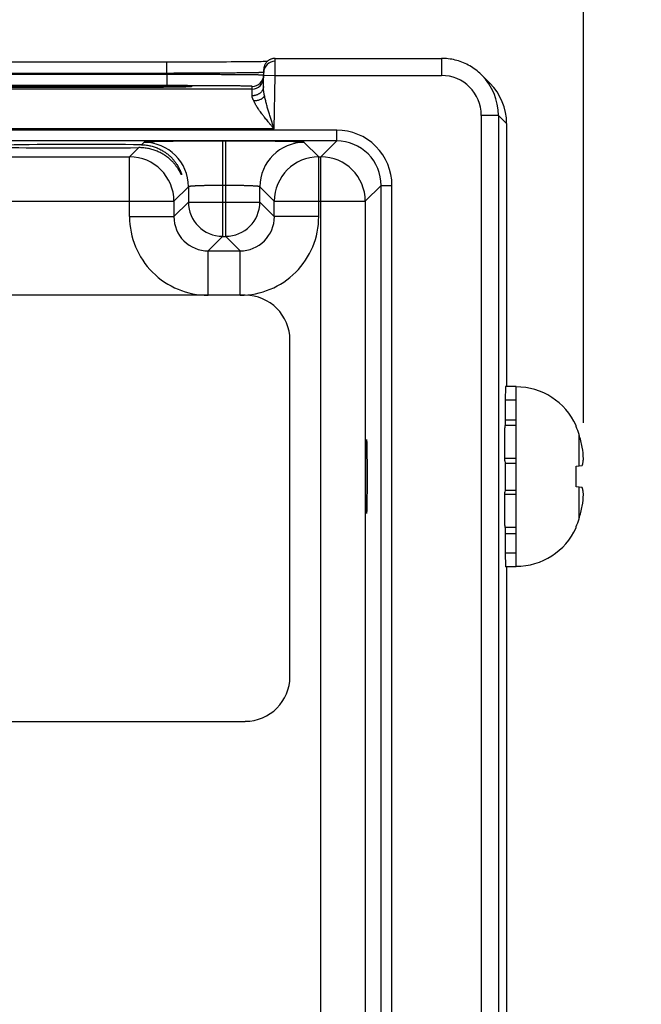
# Model space of a CAD drawing. Header units: inches. Extents: x 0 to 34, y 0 to 22.
# Tile 210 of 224: x 20.8 to 21.9, y 17 to 18.7. Entities that reach past the tile are written whole.
import ezdxf

# ---------------------------------------------------------------- set-up
doc = ezdxf.new("R2010")
doc.units = ezdxf.units.IN
doc.header["$LTSCALE"] = 1.87
doc.header["$MEASUREMENT"] = 0
doc.layers.get('0').update_dxf_attribs({"linetype": 'CONTINUOUS'})
doc.layers.add('DIMENSIONS', color=7, linetype='CONTINUOUS')
doc.styles.get("Standard").update_dxf_attribs({"font": 'txt', "width": 0.8})
doc.dimstyles.new('DIMSTYLE_1', dxfattribs={"dimtxt": 0.125, "dimasz": 0.18, "dimexe": 0.125, "dimexo": 0.0625, "dimgap": 0.03125, "dimtad": 0, "dimtih": 1, "dimtoh": 1, "dimdec": 3, "dimzin": 4, "dimdsep": 46, "dimtxsty": 'STANDARD', "dimblk": '_FILLED', "dimblk1": '_FILLED', "dimblk2": '_FILLED', "dimcen": 0.09, "dimadec": 0, "dimazin": 0, "dimtp": 0.01, "dimtm": 0.01, "dimtfac": 1, "dimtdec": 3, "dimtofl": 0, "dimtmove": 0, "dimatfit": 3, "dimldrblk": '_FILLED', "dimfxl": 1, "dimtolj": 1, "dimtzin": 4, "dimarcsym": 0})

# ---------------------------------------------------------------- blocks, each defined once
blk = doc.blocks.new('*D31')
at = {"layer": 'DIMENSIONS', "color": 2, "linetype": 'CONTINUOUS'}
blk.add_line((21.7817, 18.0417), (21.7817, 19.3691), dxfattribs=at)
at = {"layer": 'DIMENSIONS', "color": 2, "linetype": 'CONTINUOUS', "insert": (21.7192, 19.4316), "char_height": 0.125, "width": 1.525, "attachment_point": 1, "rotation": 90, "line_spacing_factor": 0.9}
blk.add_mtext('16.129{\\Ftxt.shx;\\W1.000000;\\H0.125000; }[409.67]', dxfattribs=at)
blk = doc.blocks.new('_FILLED')
at = {"color": 0, "linetype": 'BYBLOCK'}
blk.add_solid([(0, 0), (-1, 0.1736), (-1, -0.1736)], dxfattribs=at)

msp = doc.modelspace()

# ---------------------------------------------------------------- linework, layer by layer
at = {"color": 7, "linetype": 'CONTINUOUS'}
for p, q in [((21.0501, 18.675), (20.7394, 18.675)), ((21.06, 18.675), (21.0501, 18.675)), ((21.0501, 18.6553), (21.0501, 18.675)), ((21.0701, 18.675), (21.06, 18.675)), ((21.0851, 18.675), (21.0701, 18.675)), ((21.0999, 18.675), (21.0851, 18.675)), ((21.1144, 18.6751), (21.0999, 18.675)), ((21.1285, 18.6751), (21.1144, 18.6751)), ((21.1375, 18.6752), (21.1285, 18.6751)), ((21.1464, 18.6752), (21.1375, 18.6752)), ((21.155, 18.6752), (21.1464, 18.6752)), ((21.1632, 18.6753), (21.155, 18.6752)), ((21.1712, 18.6754), (21.1632, 18.6753)), ((21.1788, 18.6754), (21.1712, 18.6754)), ((21.1859, 18.6755), (21.1788, 18.6754)), ((21.1923, 18.6755), (21.1859, 18.6755)), ((21.2001, 18.6756), (21.1923, 18.6755)), ((21.2064, 18.6757), (21.2001, 18.6756)), ((21.2115, 18.6758), (21.2064, 18.6757)), ((21.2158, 18.6758), (21.2115, 18.6758)), ((21.2194, 18.6759), (21.2158, 18.6758)), ((21.2234, 18.676), (21.2194, 18.6759)), ((21.2263, 18.676), (21.2234, 18.676)), ((21.24, 18.6516), (21.2402, 18.6816)), ((21.2402, 18.6816), (21.5322, 18.6816)), ((21.5322, 18.6816), (21.5322, 18.6516)), ((21.0501, 18.6553), (20.7493, 18.6553)), ((21.05, 18.6534), (20.7493, 18.6534)), ((21.0501, 18.6553), (21.05, 18.6534)), ((21.05, 18.6534), (21.05, 18.6337)), ((21.2197, 18.6322), (21.2202, 18.662)), ((21.22, 18.652), (21.24, 18.6516)), ((21.2383, 18.5578), (21.24, 18.6516)), ((21.24, 18.6516), (21.5322, 18.6516)), ((21.6027, 18.6525), (21.6174, 18.6379)), ((21.05, 18.6337), (20.7494, 18.6337)), ((21.1999, 18.6278), (20.5994, 18.6278)), ((20.793, 18.6305), (20.7846, 18.6305)), ((20.8153, 18.6304), (20.8062, 18.6304)), ((20.8247, 18.6303), (20.8153, 18.6304)), ((20.8391, 18.6303), (20.8247, 18.6303)), ((20.854, 18.6303), (20.8391, 18.6303)), ((20.8691, 18.6302), (20.854, 18.6303)), ((20.8844, 18.6302), (20.8691, 18.6302)), ((20.8997, 18.6302), (20.8844, 18.6302)), ((20.9149, 18.6302), (20.8997, 18.6302)), ((20.9301, 18.6302), (20.9149, 18.6302)), ((20.9452, 18.6303), (20.9301, 18.6302)), ((20.96, 18.6303), (20.9452, 18.6303)), ((20.9744, 18.6303), (20.96, 18.6303)), ((20.9837, 18.6304), (20.9744, 18.6303)), ((20.9928, 18.6304), (20.9837, 18.6304)), ((21.0017, 18.6305), (20.9928, 18.6304)), ((21.0102, 18.6305), (21.0017, 18.6305)), ((21.0185, 18.6306), (21.0102, 18.6305)), ((21.0264, 18.6306), (21.0185, 18.6306)), ((21.0339, 18.6307), (21.0264, 18.6306)), ((21.0412, 18.6307), (21.0339, 18.6307)), ((21.0478, 18.6308), (21.0412, 18.6307)), ((21.0535, 18.6309), (21.0478, 18.6308)), ((21.0605, 18.631), (21.0535, 18.6309)), ((21.0661, 18.631), (21.0605, 18.631)), ((21.0706, 18.6311), (21.0661, 18.631)), ((21.0743, 18.6312), (21.0706, 18.6311)), ((21.0782, 18.6312), (21.0743, 18.6312)), ((21.0813, 18.6313), (21.0782, 18.6312)), ((21.0837, 18.6314), (21.0813, 18.6313)), ((21.0858, 18.6314), (21.0837, 18.6314)), ((21.0875, 18.6315), (21.0858, 18.6314)), ((21.0885, 18.6315), (21.0875, 18.6315)), ((21.0894, 18.6316), (21.0885, 18.6315)), ((21.0899, 18.6316), (21.0894, 18.6316)), ((21.0904, 18.6316), (21.0899, 18.6316)), ((21.0906, 18.6316), (21.0904, 18.6316)), ((21.0908, 18.6316), (21.0906, 18.6316)), ((21.091, 18.6317), (21.0908, 18.6316)), ((21.0911, 18.6317), (21.091, 18.6317)), ((21.0912, 18.6317), (21.0911, 18.6317)), ((21.0911, 18.6317), (21.0911, 18.6317)), ((21.0912, 18.6317), (21.0912, 18.6317)), ((21.1997, 18.616), (21.1999, 18.6278)), ((21.1999, 18.6278), (21.2, 18.6324)), ((21.6322, 18.5816), (21.6022, 18.5816)), ((21.6022, 18.5816), (21.6022, 15.3132)), ((21.6322, 18.5816), (21.6467, 18.5672)), ((21.6322, 18.5816), (21.6322, 15.3132)), ((21.6467, 18.5672), (21.6467, 18.1057)), ((21.3484, 18.5556), (8.3781, 18.5556)), ((21.2383, 18.5578), (20.561, 18.5578)), ((21.3484, 18.5366), (21.3484, 18.5556)), ((21.3484, 18.5366), (8.3781, 18.5366)), ((21.0099, 18.5341), (21.0057, 18.5299)), ((21.1535, 18.5365), (21.1479, 18.5365)), ((21.1479, 18.5365), (21.1479, 18.3691)), ((21.1535, 18.3691), (21.1535, 18.5365)), ((21.3168, 18.5088), (21.2914, 18.5341)), ((21.3484, 18.5366), (21.3206, 18.5088)), ((21.0007, 18.5249), (20.9845, 18.5088)), ((20.3868, 18.5088), (20.9845, 18.5088)), ((20.9845, 18.4038), (20.9845, 18.5088)), ((21.3168, 18.5088), (21.3206, 18.5088)), ((21.3168, 18.4038), (21.3168, 18.5088)), ((21.3205, 15.3861), (21.3205, 18.5088)), ((21.0879, 18.4561), (21.0625, 18.4308)), ((21.0879, 18.4561), (21.0879, 18.4291)), ((21.1535, 18.4585), (21.1479, 18.4585)), ((21.2388, 18.4308), (21.2135, 18.4561)), ((21.2135, 18.4291), (21.2135, 18.4561)), ((21.4264, 18.4586), (21.3985, 18.4308)), ((21.4264, 18.4586), (21.4454, 18.4586)), ((21.4264, 15.4362), (21.4264, 18.4586)), ((21.4454, 15.4362), (21.4454, 18.4586)), ((20.3088, 18.4308), (21.0625, 18.4308)), ((21.0625, 18.4308), (21.0625, 18.4038)), ((21.0879, 18.4291), (21.0625, 18.4038)), ((21.0879, 18.4291), (21.2135, 18.4291)), ((21.2135, 18.4291), (21.2388, 18.4038)), ((21.2388, 18.4308), (21.3985, 18.4308)), ((21.2388, 18.4038), (21.2388, 18.4308)), ((21.3985, 18.4308), (21.3985, 15.464)), ((20.9845, 18.4038), (21.0625, 18.4038)), ((21.3168, 18.4038), (21.2388, 18.4038)), ((21.1479, 18.3691), (21.1225, 18.3438)), ((21.1479, 18.3691), (21.1535, 18.3691)), ((21.1535, 18.3691), (21.1788, 18.3438)), ((21.1225, 18.3438), (21.1788, 18.3438)), ((21.1225, 18.2658), (21.1225, 18.3438)), ((21.1788, 18.2658), (21.1788, 18.3438)), ((21.1876, 18.2658), (8.521, 18.2658)), ((21.2663, 17.5965), (21.2663, 18.187)), ((21.6635, 18.1057), (21.6447, 18.1057)), ((21.6635, 17.7891), (21.6635, 18.1057)), ((21.6635, 18.0817), (21.6442, 18.0817)), ((21.6442, 18.0817), (21.6444, 18.0473)), ((21.6444, 18.0473), (21.6635, 18.0473)), ((21.6635, 18.0369), (21.6438, 18.0369)), ((21.6438, 17.9748), (21.6438, 18.033)), ((21.7688, 18.0353), (21.7688, 18.0372)), ((21.7739, 17.9662), (21.7739, 18.0214)), ((21.6635, 17.9791), (21.6438, 17.9791)), ((21.6438, 17.9748), (21.644, 17.971)), ((21.644, 17.971), (21.6635, 17.971)), ((21.7688, 17.9657), (21.7795, 17.9668)), ((21.7688, 17.9292), (21.7688, 17.9657)), ((21.7795, 17.928), (21.7688, 17.9292)), ((21.7739, 17.8735), (21.7739, 17.9286)), ((21.644, 17.9238), (21.6438, 17.92)), ((21.6438, 17.8618), (21.6438, 17.92)), ((21.6635, 17.9157), (21.6438, 17.9157)), ((21.644, 17.9238), (21.6635, 17.9238)), ((21.6635, 17.8579), (21.6438, 17.8579)), ((21.7688, 17.8576), (21.7688, 17.8595)), ((21.6444, 17.8475), (21.6442, 17.8131)), ((21.6444, 17.8475), (21.6635, 17.8475)), ((21.6635, 17.8131), (21.6442, 17.8131)), ((21.6635, 17.7891), (21.6447, 17.7891)), ((21.6467, 17.7891), (21.6467, 15.3276)), ((8.521, 17.5177), (21.1876, 17.5177))]:
    msp.add_line(p, q, dxfattribs=at)
for points in [[(21.2402, 18.6816), (21.2398, 18.6816), (21.2388, 18.6816), (21.2379, 18.6815), (21.237, 18.6814), (21.2361, 18.6812), (21.2352, 18.681), (21.2343, 18.6808), (21.2334, 18.6805), (21.2325, 18.6801), (21.2317, 18.6798), (21.2308, 18.6793), (21.23, 18.6789), (21.2292, 18.6784), (21.2285, 18.6779), (21.2277, 18.6773), (21.227, 18.6767), (21.2263, 18.6761), (21.2257, 18.6754), (21.2251, 18.6747), (21.2245, 18.674), (21.2239, 18.6733), (21.2234, 18.6725), (21.2229, 18.6717), (21.2224, 18.6709), (21.222, 18.6701), (21.2217, 18.6692), (21.2213, 18.6684), (21.221, 18.6675), (21.2208, 18.6666), (21.2206, 18.6657), (21.2204, 18.6648), (21.2203, 18.6639), (21.2202, 18.6629), (21.2202, 18.662)], [(21.6027, 18.6525), (21.6018, 18.6534), (21.5996, 18.6556), (21.5972, 18.6576), (21.5949, 18.6596), (21.5924, 18.6615), (21.5899, 18.6633), (21.5874, 18.665), (21.5848, 18.6667), (21.5821, 18.6683), (21.5794, 18.6698), (21.5767, 18.6712), (21.5739, 18.6725), (21.5711, 18.6738), (21.5682, 18.6749), (21.5653, 18.676), (21.5624, 18.677), (21.5594, 18.6779), (21.5565, 18.6787), (21.5534, 18.6794), (21.5504, 18.68), (21.5474, 18.6805), (21.5443, 18.6809), (21.5413, 18.6812), (21.5382, 18.6815), (21.5351, 18.6816), (21.5322, 18.6816)], [(20.8062, 18.6304), (20.7973, 18.6305), (20.793, 18.6305)]]:
    msp.add_lwpolyline(points, dxfattribs=at)
for centre, radius, start, end in [((21.2401, 18.6566), 0.02, 89.9987, 178.6536), ((21.2, 18.6524), 0.02, 270.0006, 358.7551), ((21.2, 18.6524), 0.02, 358.7564, 359), ((21.5322, 18.5816), 0.07, 0.0011, 89.9989), ((21.5322, 18.5816), 0.1, 359.9989, 45.0001), ((21.1999, 18.6478), 0.02, 269.9987, 358.9988), ((21.5467, 18.5672), 0.1, 0.0047, 45.0007), ((21.3484, 18.4586), 0.097, 359.9966, 90.0034), ((21.0099, 18.4561), 0.078, 0.0209, 89.9791), ((21.2915, 18.4561), 0.078, 90.0209, 179.9791), ((21.3484, 18.4586), 0.078, 359.9906, 90.0094), ((20.9845, 18.4308), 0.078, 0.0209, 89.9791), ((21.3168, 18.4308), 0.078, 90.0209, 179.9791), ((21.3205, 18.4308), 0.078, 0.0209, 89.9791), ((21.1479, 18.4292), 0.06, 180.0209, 269.9791), ((21.1534, 18.4292), 0.06, 270.0209, 359.9791), ((21.1225, 18.4038), 0.138, 179.9966, 270.0034), ((21.1225, 18.4037), 0.06, 179.9636, 270.0364), ((21.1788, 18.4038), 0.138, 269.9966, 0.0034), ((21.1789, 18.4037), 0.06, 269.9636, 0.0364), ((21.1876, 18.187), 0.0787, 0, 90), ((21.6635, 17.9892), 0.1157, 24.4946, 90), ((21.6592, 17.9869), 0.1197, 16.7008, 23.8214), ((21.5278, 17.9475), 0.257, 11.5946, 16.7105), ((21.5917, 17.969), 0.1902, 2.9646, 9.116), ((21.5917, 17.9259), 0.1902, 350.884, 357.0354), ((21.5278, 17.9474), 0.257, 343.2895, 348.4054), ((21.6592, 17.9079), 0.1197, 336.1786, 343.2992), ((21.6635, 17.9056), 0.1157, 270, 335.5054), ((21.1876, 17.5965), 0.0787, 270, 360)]:
    msp.add_arc(centre, radius, start, end, dxfattribs=at)
for centre, major_axis, ratio, start_param, end_param in [((20.8997, 18.5274), (0.1771, 0), 0.017455, 0.92934, 5.318939), ((21.645, 17.9474), (0, 0.1614), 0.008727, 0.197634, 0.587764), ((21.645, 17.9474), (0, 0.1201), 0.008727, 0.587764, 0.729657), ((21.645, 17.9474), (0, 0.1614), 0.008727, 0.983032, 1.012058), ((21.645, 17.9474), (0, 0.1201), 0.008727, 1.373162, 1.76843), ((21.645, 17.9474), (0, 0.1614), 0.008727, -4.153651, -4.124625), ((21.645, 17.9474), (0, 0.1201), 0.008727, -3.871249, -3.729357), ((21.645, 17.9474), (0, 0.1614), 0.008727, -3.729357, -3.339227)]:
    msp.add_ellipse(centre, major_axis=major_axis, ratio=ratio, start_param=start_param, end_param=end_param, dxfattribs=at)
msp.add_ellipse((21.4006, 17.9474), major_axis=(0, 0.065), ratio=0.017455, dxfattribs=at)
for points, knots in [([(21.2199, 18.6521), (21.2199, 18.6521), (21.2199, 18.6521), (21.2198, 18.6521), (21.2196, 18.6521), (21.2195, 18.6522), (21.2193, 18.6522), (21.2191, 18.6522), (21.2187, 18.6522), (21.2181, 18.6522), (21.2175, 18.6523), (21.2167, 18.6523), (21.2159, 18.6523), (21.2149, 18.6523), (21.2135, 18.6524), (21.2114, 18.6524), (21.2087, 18.6525), (21.2056, 18.6525), (21.2021, 18.6525), (21.1983, 18.6526), (21.1941, 18.6526), (21.1896, 18.6527), (21.1848, 18.6527), (21.1777, 18.6528), (21.1682, 18.6529), (21.156, 18.653), (21.1427, 18.653), (21.1286, 18.6531), (21.1138, 18.6532), (21.0984, 18.6533), (21.0825, 18.6533), (21.0664, 18.6534), (21.0555, 18.6534), (21.05, 18.6534)], [0, 0, 0, 0, 0.00041, 0.000963, 0.001661, 0.002503, 0.003489, 0.004621, 0.007316, 0.010588, 0.014434, 0.018853, 0.023843, 0.029399, 0.03552, 0.049439, 0.065567, 0.083869, 0.104301, 0.126816, 0.151361, 0.17788, 0.206311, 0.236589, 0.302396, 0.374691, 0.452801, 0.536, 0.623514, 0.714529, 0.808198, 0.903651, 1, 1, 1, 1]), ([(21.2201, 18.657), (21.2201, 18.657), (21.2201, 18.657), (21.2201, 18.657), (21.2201, 18.657), (21.2201, 18.657), (21.22, 18.6569), (21.22, 18.6569), (21.22, 18.6569), (21.2199, 18.6569), (21.2199, 18.6569), (21.2198, 18.6569), (21.2196, 18.6569), (21.2194, 18.6569), (21.2193, 18.6568), (21.219, 18.6568), (21.2187, 18.6568), (21.2182, 18.6568), (21.2175, 18.6567), (21.2168, 18.6567), (21.2159, 18.6567), (21.215, 18.6566), (21.2139, 18.6566), (21.2127, 18.6566), (21.2115, 18.6565), (21.2101, 18.6565), (21.2087, 18.6565), (21.2065, 18.6564), (21.2036, 18.6564), (21.1999, 18.6563), (21.1958, 18.6563), (21.1913, 18.6562), (21.1865, 18.6561), (21.1814, 18.6561), (21.1759, 18.656), (21.1702, 18.6559), (21.1641, 18.6559), (21.1556, 18.6558), (21.1442, 18.6557), (21.1299, 18.6556), (21.1149, 18.6555), (21.0993, 18.6555), (21.0831, 18.6554), (21.0667, 18.6554), (21.0556, 18.6553), (21.0501, 18.6553)], [0, 0, 0, 0, 0.000051, 0.000085, 0.000126, 0.000232, 0.000373, 0.000549, 0.000762, 0.001012, 0.001299, 0.001985, 0.002819, 0.003803, 0.004937, 0.006219, 0.007651, 0.010962, 0.014867, 0.019366, 0.024454, 0.03013, 0.036389, 0.043229, 0.050645, 0.058632, 0.067186, 0.076302, 0.096196, 0.118267, 0.142461, 0.168721, 0.196983, 0.227179, 0.259236, 0.293077, 0.328621, 0.365781, 0.444591, 0.528746, 0.617438, 0.70981, 0.804975, 0.902017, 1, 1, 1, 1]), ([(21.22, 18.6521), (21.22, 18.6521), (21.22, 18.6521), (21.22, 18.6521), (21.22, 18.6521), (21.22, 18.6521), (21.2199, 18.6521), (21.2199, 18.6521)], [0, 0, 0, 0, 0.107695, 0.191488, 0.299931, 0.595594, 1, 1, 1, 1]), ([(20.7082, 18.6316), (20.7081, 18.6316), (20.7078, 18.6317), (20.7075, 18.6317), (20.7072, 18.6317), (20.7069, 18.6317), (20.7067, 18.6318), (20.7065, 18.6318), (20.7063, 18.6318), (20.7062, 18.6318), (20.7061, 18.6318), (20.7061, 18.6318), (20.706, 18.6319), (20.706, 18.6319), (20.706, 18.6319), (20.706, 18.6319), (20.706, 18.6319), (20.706, 18.6319), (20.706, 18.6319), (20.706, 18.6319), (20.706, 18.6319), (20.706, 18.6319), (20.706, 18.6319), (20.7061, 18.6319), (20.7061, 18.632), (20.7062, 18.632), (20.7062, 18.632), (20.7063, 18.632), (20.7064, 18.632), (20.7065, 18.632), (20.7066, 18.632), (20.7068, 18.632), (20.707, 18.6321), (20.7073, 18.6321), (20.7077, 18.6321), (20.708, 18.6321), (20.7084, 18.6322), (20.7088, 18.6322), (20.7093, 18.6322), (20.71, 18.6322), (20.7109, 18.6323), (20.7122, 18.6323), (20.7135, 18.6324), (20.715, 18.6324), (20.7173, 18.6325), (20.7205, 18.6325), (20.7246, 18.6326), (20.7293, 18.6327), (20.7345, 18.6328), (20.7402, 18.6329), (20.7463, 18.6329), (20.7529, 18.633), (20.7599, 18.6331), (20.7673, 18.6331), (20.7751, 18.6332), (20.7832, 18.6332), (20.7917, 18.6333), (20.8036, 18.6334), (20.8191, 18.6334), (20.8384, 18.6335), (20.8585, 18.6336), (20.879, 18.6336), (20.8927, 18.6336), (20.8997, 18.6336)], [0, 0, 0, 0, 0.00192, 0.003663, 0.005229, 0.006618, 0.007829, 0.008863, 0.009721, 0.010401, 0.010676, 0.010907, 0.011096, 0.011242, 0.011349, 0.011389, 0.011423, 0.011452, 0.011482, 0.011515, 0.011556, 0.011662, 0.011809, 0.011997, 0.012228, 0.012502, 0.012821, 0.013183, 0.01359, 0.01404, 0.014535, 0.015658, 0.016957, 0.018434, 0.020089, 0.02192, 0.023928, 0.026112, 0.028473, 0.03101, 0.036608, 0.042902, 0.049888, 0.057562, 0.065919, 0.084654, 0.106037, 0.13001, 0.156501, 0.185432, 0.216724, 0.250283, 0.286011, 0.323809, 0.363563, 0.40516, 0.44848, 0.493397, 0.587497, 0.686371, 0.788875, 0.893823, 1, 1, 1, 1]), ([(20.8997, 18.6336), (20.9066, 18.6336), (20.9204, 18.6336), (20.9409, 18.6336), (20.9609, 18.6335), (20.9802, 18.6334), (20.9957, 18.6334), (21.0077, 18.6333), (21.0161, 18.6332), (21.0243, 18.6332), (21.0321, 18.6331), (21.0395, 18.6331), (21.0465, 18.633), (21.053, 18.6329), (21.0592, 18.6329), (21.0648, 18.6328), (21.07, 18.6327), (21.0747, 18.6326), (21.0789, 18.6325), (21.0821, 18.6325), (21.0843, 18.6324), (21.0858, 18.6324), (21.0872, 18.6323), (21.0884, 18.6323), (21.0894, 18.6322), (21.0901, 18.6322), (21.0905, 18.6322), (21.091, 18.6322), (21.0913, 18.6321), (21.0917, 18.6321), (21.092, 18.6321), (21.0923, 18.6321), (21.0926, 18.632), (21.0928, 18.632), (21.0929, 18.632), (21.093, 18.632), (21.0931, 18.632), (21.0931, 18.632), (21.0932, 18.632), (21.0932, 18.632), (21.0933, 18.6319), (21.0933, 18.6319), (21.0934, 18.6319), (21.0934, 18.6319), (21.0934, 18.6319), (21.0934, 18.6319), (21.0934, 18.6319), (21.0934, 18.6319), (21.0934, 18.6319), (21.0934, 18.6319), (21.0934, 18.6319), (21.0933, 18.6319), (21.0933, 18.6318), (21.0933, 18.6318), (21.0932, 18.6318), (21.0931, 18.6318), (21.093, 18.6318), (21.0929, 18.6318), (21.0927, 18.6318), (21.0925, 18.6317), (21.0922, 18.6317), (21.0919, 18.6317), (21.0915, 18.6317), (21.0913, 18.6316), (21.0912, 18.6316)], [0, 0, 0, 0, 0.10617, 0.211111, 0.313609, 0.412477, 0.506573, 0.551488, 0.594807, 0.636403, 0.676157, 0.713955, 0.749684, 0.783244, 0.814537, 0.843471, 0.869964, 0.89394, 0.915327, 0.934066, 0.942425, 0.950102, 0.957091, 0.963388, 0.968988, 0.971526, 0.973889, 0.976075, 0.978085, 0.979918, 0.981574, 0.983052, 0.984354, 0.985478, 0.985973, 0.986425, 0.986832, 0.987195, 0.987515, 0.98779, 0.988022, 0.988211, 0.988358, 0.988466, 0.988506, 0.98854, 0.98857, 0.988599, 0.988632, 0.988672, 0.988778, 0.988924, 0.989111, 0.989341, 0.989615, 0.989933, 0.990294, 0.99115, 0.992182, 0.993391, 0.994778, 0.996342, 0.998082, 1, 1, 1, 1]), ([(21.2, 18.6324), (21.2, 18.6324), (21.2, 18.6324), (21.2, 18.6324), (21.2, 18.6324), (21.2, 18.6325), (21.2, 18.6325), (21.2, 18.6325), (21.1999, 18.6325), (21.1999, 18.6325), (21.1999, 18.6325), (21.1998, 18.6325), (21.1997, 18.6325), (21.1996, 18.6325), (21.1994, 18.6325), (21.1992, 18.6326), (21.1989, 18.6326), (21.1984, 18.6326), (21.1978, 18.6327), (21.1971, 18.6327), (21.1963, 18.6327), (21.1955, 18.6328), (21.1946, 18.6328), (21.1935, 18.6328), (21.1924, 18.6328), (21.1912, 18.6329), (21.1899, 18.6329), (21.1881, 18.6329), (21.1855, 18.633), (21.1822, 18.6331), (21.1786, 18.6331), (21.1747, 18.6332), (21.1704, 18.6332), (21.1659, 18.6333), (21.1611, 18.6333), (21.156, 18.6334), (21.1507, 18.6334), (21.1431, 18.6335), (21.1331, 18.6335), (21.1205, 18.6336), (21.1072, 18.6336), (21.0934, 18.6337), (21.0792, 18.6337), (21.0647, 18.6337), (21.0549, 18.6337), (21.05, 18.6337)], [0, 0, 0, 0, 0.000027, 0.000056, 0.000091, 0.000132, 0.000238, 0.000377, 0.000551, 0.000762, 0.001009, 0.001293, 0.001972, 0.002799, 0.003776, 0.004903, 0.007603, 0.010899, 0.014791, 0.019275, 0.02435, 0.030012, 0.036258, 0.043085, 0.050488, 0.058464, 0.067006, 0.076111, 0.095985, 0.118039, 0.142218, 0.168465, 0.196717, 0.226906, 0.258959, 0.292799, 0.328345, 0.36551, 0.444337, 0.52852, 0.617247, 0.709663, 0.804875, 0.901966, 1, 1, 1, 1]), ([(20.8997, 18.6302), (20.8883, 18.6302), (20.8658, 18.6302), (20.8381, 18.6303), (20.8168, 18.6304), (20.8016, 18.6304), (20.7873, 18.6305), (20.7738, 18.6306), (20.7613, 18.6307), (20.7499, 18.6308), (20.7397, 18.6309), (20.7319, 18.631), (20.7264, 18.6311), (20.7227, 18.6312), (20.7194, 18.6313), (20.7165, 18.6313), (20.7139, 18.6314), (20.7119, 18.6315), (20.7106, 18.6315), (20.7097, 18.6316), (20.7089, 18.6316), (20.7084, 18.6316), (20.7082, 18.6316)], [0, 0, 0, 0, 0.178532, 0.351459, 0.434111, 0.51335, 0.58855, 0.659123, 0.724512, 0.784202, 0.837727, 0.884662, 0.905543, 0.924643, 0.941923, 0.957353, 0.9709, 0.982536, 0.987632, 0.992242, 0.996366, 1, 1, 1, 1]), ([(21.0912, 18.6316), (21.0909, 18.6316), (21.0905, 18.6316), (21.0897, 18.6316), (21.0888, 18.6315), (21.0874, 18.6315), (21.0855, 18.6314), (21.0829, 18.6313), (21.0799, 18.6313), (21.0766, 18.6312), (21.073, 18.6311), (21.0674, 18.631), (21.0597, 18.6309), (21.0495, 18.6308), (21.0381, 18.6307), (21.0256, 18.6306), (21.0121, 18.6305), (20.9977, 18.6304), (20.9826, 18.6304), (20.9612, 18.6303), (20.9335, 18.6302), (20.9111, 18.6302), (20.8997, 18.6302)], [0, 0, 0, 0, 0.003631, 0.007751, 0.012359, 0.017452, 0.029083, 0.042625, 0.05805, 0.075327, 0.094422, 0.115301, 0.162232, 0.215754, 0.275442, 0.340832, 0.411406, 0.486611, 0.565854, 0.648512, 0.821452, 1, 1, 1, 1]), ([(21.2197, 18.6322), (21.2196, 18.6317), (21.2196, 18.6306), (21.2192, 18.629), (21.2187, 18.6275), (21.2181, 18.6259), (21.2172, 18.6245), (21.2162, 18.6231), (21.215, 18.6218), (21.2137, 18.6207), (21.2123, 18.6196), (21.2107, 18.6186), (21.209, 18.6178), (21.2072, 18.6172), (21.2054, 18.6166), (21.2035, 18.6162), (21.2016, 18.616), (21.2003, 18.616), (21.1997, 18.616)], [0, 0, 0, 0, 0.05666, 0.113558, 0.170923, 0.228958, 0.287836, 0.34769, 0.408614, 0.470654, 0.533815, 0.59806, 0.663313, 0.729467, 0.796382, 0.863898, 0.931835, 1, 1, 1, 1]), ([(21.2216, 18.6157), (21.2215, 18.6164), (21.2212, 18.6179), (21.2208, 18.62), (21.2205, 18.6221), (21.2202, 18.6242), (21.2199, 18.6263), (21.2198, 18.6283), (21.2197, 18.6303), (21.2196, 18.6316), (21.2197, 18.6322)], [0, 0, 0, 0, 0.13224, 0.262897, 0.391732, 0.518491, 0.642922, 0.764775, 0.883846, 1, 1, 1, 1]), ([(21.2029, 18.6069), (21.2027, 18.6073), (21.2022, 18.6081), (21.2016, 18.6093), (21.2011, 18.6104), (21.2006, 18.6116), (21.2002, 18.6126), (21.2, 18.6133), (21.1998, 18.614), (21.1997, 18.6149), (21.1996, 18.6156), (21.1997, 18.616)], [0, 0, 0, 0, 0.141844, 0.27951, 0.412615, 0.540778, 0.663665, 0.723067, 0.78109, 0.893037, 1, 1, 1, 1]), ([(21.2216, 18.6157), (21.2214, 18.6154), (21.221, 18.6147), (21.2203, 18.6138), (21.2195, 18.6129), (21.2183, 18.6118), (21.217, 18.6107), (21.2155, 18.6099), (21.2138, 18.609), (21.2116, 18.6082), (21.2088, 18.6074), (21.2059, 18.607), (21.2039, 18.6069), (21.2029, 18.6069)], [0, 0, 0, 0, 0.052352, 0.106034, 0.161167, 0.21783, 0.335781, 0.39712, 0.459933, 0.589534, 0.723643, 0.860962, 1, 1, 1, 1]), ([(21.2383, 18.5578), (21.2379, 18.5583), (21.237, 18.5593), (21.2357, 18.5609), (21.2344, 18.5625), (21.2331, 18.5641), (21.2318, 18.5656), (21.2305, 18.5672), (21.2292, 18.5688), (21.2275, 18.5709), (21.2254, 18.5735), (21.2229, 18.5766), (21.2208, 18.5792), (21.2192, 18.5813), (21.2176, 18.5833), (21.2157, 18.5859), (21.2138, 18.5885), (21.2123, 18.5905), (21.2109, 18.5926), (21.2092, 18.5951), (21.2077, 18.5976), (21.2065, 18.5996), (21.2056, 18.6011), (21.2049, 18.6026), (21.2042, 18.604), (21.2035, 18.6055), (21.2031, 18.6064), (21.2029, 18.6069)], [0, 0, 0, 0, 0.033647, 0.067284, 0.1009, 0.134486, 0.168032, 0.201526, 0.234957, 0.268315, 0.334762, 0.400766, 0.466215, 0.498692, 0.53098, 0.594917, 0.657852, 0.688882, 0.719583, 0.779866, 0.838405, 0.866919, 0.894869, 0.922204, 0.948874, 0.974824, 1, 1, 1, 1]), ([(21.2383, 18.5578), (21.2382, 18.5584), (21.2378, 18.5596), (21.2372, 18.5615), (21.2366, 18.5633), (21.236, 18.5651), (21.2354, 18.567), (21.2346, 18.5694), (21.2337, 18.5725), (21.2325, 18.5761), (21.2314, 18.5798), (21.2303, 18.5834), (21.2292, 18.5871), (21.2281, 18.5907), (21.227, 18.5943), (21.226, 18.5979), (21.225, 18.6015), (21.2241, 18.6051), (21.2232, 18.6087), (21.2224, 18.6122), (21.2218, 18.6145), (21.2216, 18.6157)], [0, 0, 0, 0, 0.031948, 0.063894, 0.095833, 0.127762, 0.159679, 0.19158, 0.25532, 0.318954, 0.382453, 0.445784, 0.508911, 0.571795, 0.634389, 0.696642, 0.75849, 0.819857, 0.88065, 0.940749, 1, 1, 1, 1]), ([(21.0057, 18.5299), (21.0071, 18.5299), (21.0099, 18.5298), (21.0141, 18.5293), (21.0182, 18.5287), (21.0221, 18.5279), (21.0259, 18.5269), (21.0295, 18.5257), (21.033, 18.5244), (21.0364, 18.5229), (21.0396, 18.5213), (21.0437, 18.519), (21.0484, 18.5159), (21.0536, 18.5119), (21.0582, 18.5076), (21.0616, 18.5038), (21.0641, 18.5007), (21.0658, 18.4984), (21.0673, 18.4962), (21.0688, 18.4939), (21.0701, 18.4917), (21.0713, 18.4895), (21.0723, 18.4874), (21.0733, 18.4853), (21.0739, 18.4837), (21.0744, 18.4825), (21.0747, 18.4817), (21.075, 18.4809), (21.0753, 18.4802), (21.0755, 18.4796), (21.0756, 18.479), (21.0758, 18.4785), (21.0758, 18.4782), (21.0759, 18.4781), (21.0759, 18.4779), (21.0759, 18.4777), (21.0759, 18.4776), (21.076, 18.4776), (21.076, 18.4775)], [0, 0, 0, 0, 0.045848, 0.090638, 0.134397, 0.177155, 0.218947, 0.259811, 0.299782, 0.338898, 0.377193, 0.414702, 0.487453, 0.557361, 0.624534, 0.688972, 0.720131, 0.750534, 0.780127, 0.808833, 0.83655, 0.863141, 0.888426, 0.912168, 0.934064, 0.944202, 0.953728, 0.96258, 0.970691, 0.977993, 0.984413, 0.989882, 0.992239, 0.994335, 0.996163, 0.997719, 0.998997, 1, 1, 1, 1]), ([(21.1479, 18.5365), (21.1457, 18.5365), (21.1412, 18.5365), (21.1323, 18.5365), (21.1214, 18.5365), (21.1084, 18.5364), (21.0958, 18.5363), (21.0837, 18.5362), (21.0722, 18.5361), (21.0614, 18.536), (21.0529, 18.5358), (21.0466, 18.5357), (21.0422, 18.5356), (21.038, 18.5356), (21.0341, 18.5355), (21.0304, 18.5354), (21.0271, 18.5353), (21.024, 18.5352), (21.0212, 18.5351), (21.0191, 18.535), (21.0175, 18.5349), (21.0164, 18.5348), (21.0155, 18.5348), (21.0146, 18.5347), (21.0137, 18.5347), (21.013, 18.5346), (21.0123, 18.5345), (21.0118, 18.5345), (21.0113, 18.5344), (21.0109, 18.5344), (21.0106, 18.5343), (21.0105, 18.5343), (21.0103, 18.5343), (21.0102, 18.5343), (21.0101, 18.5342), (21.01, 18.5342), (21.01, 18.5342), (21.01, 18.5342), (21.0099, 18.5342), (21.0099, 18.5341), (21.0099, 18.5341)], [0, 0, 0, 0, 0.048507, 0.0969, 0.192887, 0.287057, 0.378524, 0.466425, 0.549935, 0.628265, 0.700679, 0.734453, 0.766499, 0.796737, 0.8251, 0.851522, 0.875938, 0.898292, 0.918533, 0.936614, 0.944829, 0.952488, 0.959588, 0.966125, 0.972095, 0.977495, 0.98232, 0.986569, 0.99024, 0.993333, 0.994663, 0.995849, 0.996891, 0.997789, 0.998546, 0.999163, 0.99942, 0.999644, 0.999837, 1, 1, 1, 1]), ([(21.2914, 18.5341), (21.2914, 18.5341), (21.2914, 18.5342), (21.2914, 18.5342), (21.2914, 18.5342), (21.2913, 18.5342), (21.2913, 18.5342), (21.2912, 18.5343), (21.291, 18.5343), (21.2909, 18.5343), (21.2907, 18.5343), (21.2905, 18.5344), (21.2901, 18.5344), (21.2896, 18.5345), (21.289, 18.5345), (21.2884, 18.5346), (21.2876, 18.5347), (21.2868, 18.5347), (21.2859, 18.5348), (21.2849, 18.5348), (21.2839, 18.5349), (21.2823, 18.535), (21.2802, 18.5351), (21.2774, 18.5352), (21.2743, 18.5353), (21.2709, 18.5354), (21.2673, 18.5355), (21.2634, 18.5356), (21.2592, 18.5356), (21.2548, 18.5357), (21.2484, 18.5358), (21.2399, 18.536), (21.2291, 18.5361), (21.2177, 18.5362), (21.2056, 18.5363), (21.193, 18.5364), (21.18, 18.5365), (21.169, 18.5365), (21.1602, 18.5365), (21.1557, 18.5365), (21.1535, 18.5365)], [0, 0, 0, 0, 0.000163, 0.000356, 0.00058, 0.000837, 0.001454, 0.002211, 0.003109, 0.004151, 0.005337, 0.006667, 0.00976, 0.013431, 0.01768, 0.022505, 0.027905, 0.033875, 0.040412, 0.047512, 0.055171, 0.063386, 0.081467, 0.101708, 0.124062, 0.148478, 0.1749, 0.203263, 0.233501, 0.265547, 0.299321, 0.371735, 0.450065, 0.533575, 0.621476, 0.712943, 0.807113, 0.9031, 0.951493, 1, 1, 1, 1]), ([(21.076, 18.4775), (21.076, 18.4775), (21.0759, 18.4775), (21.0759, 18.4775), (21.0759, 18.4774), (21.0759, 18.4774), (21.0759, 18.4774), (21.0759, 18.4774), (21.0759, 18.4774), (21.0759, 18.4774), (21.0758, 18.4774), (21.0758, 18.4774), (21.0758, 18.4775), (21.0757, 18.4775), (21.0757, 18.4776), (21.0756, 18.4777), (21.0755, 18.4779), (21.0754, 18.478), (21.0753, 18.4782), (21.0752, 18.4785), (21.075, 18.4787), (21.0749, 18.4789), (21.0748, 18.4792), (21.0745, 18.4796), (21.0742, 18.4802), (21.0739, 18.4809), (21.0734, 18.4817), (21.073, 18.4825), (21.0725, 18.4834), (21.072, 18.4843), (21.0714, 18.4853), (21.0708, 18.4863), (21.0702, 18.4873), (21.0693, 18.4887), (21.068, 18.4904), (21.0665, 18.4926), (21.0648, 18.4948), (21.0629, 18.497), (21.0609, 18.4992), (21.0588, 18.5014), (21.0558, 18.5043), (21.0516, 18.5079), (21.046, 18.5118), (21.0399, 18.5154), (21.0344, 18.5181), (21.0296, 18.5199), (21.0259, 18.5212), (21.022, 18.5223), (21.018, 18.5233), (21.0139, 18.524), (21.0096, 18.5245), (21.0052, 18.5248), (21.0022, 18.5249), (21.0007, 18.5249)], [0, 0, 0, 0, 0.000407, 0.000746, 0.00102, 0.001238, 0.001416, 0.001583, 0.001775, 0.002014, 0.002314, 0.00268, 0.003116, 0.003624, 0.004856, 0.006377, 0.008184, 0.010273, 0.012635, 0.015264, 0.018151, 0.021288, 0.024665, 0.028272, 0.036141, 0.04482, 0.054239, 0.064331, 0.075035, 0.086297, 0.098068, 0.110304, 0.122967, 0.136023, 0.163202, 0.19165, 0.221222, 0.251814, 0.283347, 0.315765, 0.349033, 0.418017, 0.490252, 0.565803, 0.644819, 0.685702, 0.727532, 0.770341, 0.814157, 0.859009, 0.904921, 0.951913, 1, 1, 1, 1]), ([(21.1479, 18.4585), (21.146, 18.4585), (21.1421, 18.4585), (21.1364, 18.4585), (21.1307, 18.4584), (21.1252, 18.4583), (21.1208, 18.4583), (21.1174, 18.4582), (21.1141, 18.4581), (21.1103, 18.458), (21.1066, 18.4579), (21.1038, 18.4577), (21.1019, 18.4577), (21.1001, 18.4576), (21.0984, 18.4575), (21.0968, 18.4574), (21.0954, 18.4573), (21.094, 18.4572), (21.0928, 18.4571), (21.0917, 18.457), (21.0908, 18.4568), (21.0901, 18.4568), (21.0896, 18.4567), (21.0892, 18.4566), (21.089, 18.4566), (21.0887, 18.4565), (21.0885, 18.4564), (21.0883, 18.4564), (21.0882, 18.4563), (21.0881, 18.4563), (21.088, 18.4563), (21.088, 18.4562), (21.0879, 18.4562), (21.0879, 18.4562), (21.0879, 18.4561)], [0, 0, 0, 0, 0.096721, 0.192531, 0.286526, 0.377822, 0.465558, 0.507833, 0.548912, 0.627099, 0.699386, 0.733104, 0.765099, 0.795296, 0.823625, 0.85002, 0.87442, 0.896771, 0.917021, 0.935125, 0.951044, 0.964748, 0.970761, 0.976212, 0.981099, 0.985423, 0.989185, 0.992389, 0.995044, 0.996171, 0.997167, 0.998039, 0.998794, 1, 1, 1, 1]), ([(21.2135, 18.4561), (21.2134, 18.4562), (21.2134, 18.4562), (21.2134, 18.4562), (21.2133, 18.4563), (21.2133, 18.4563), (21.2132, 18.4563), (21.2131, 18.4564), (21.2129, 18.4564), (21.2127, 18.4565), (21.2124, 18.4566), (21.2121, 18.4566), (21.2118, 18.4567), (21.2113, 18.4568), (21.2106, 18.4568), (21.2096, 18.457), (21.2086, 18.4571), (21.2073, 18.4572), (21.206, 18.4573), (21.2045, 18.4574), (21.203, 18.4575), (21.2013, 18.4576), (21.1994, 18.4577), (21.1975, 18.4577), (21.1948, 18.4579), (21.1911, 18.458), (21.1872, 18.4581), (21.184, 18.4582), (21.1806, 18.4583), (21.1761, 18.4583), (21.1706, 18.4584), (21.165, 18.4585), (21.1593, 18.4585), (21.1554, 18.4585), (21.1535, 18.4585)], [0, 0, 0, 0, 0.001206, 0.001961, 0.002833, 0.003829, 0.004956, 0.007611, 0.010815, 0.014577, 0.018901, 0.023788, 0.029239, 0.035252, 0.048956, 0.064875, 0.082979, 0.103229, 0.12558, 0.14998, 0.176375, 0.204704, 0.234901, 0.266896, 0.300614, 0.372901, 0.451088, 0.492167, 0.534442, 0.622178, 0.713474, 0.807469, 0.903279, 1, 1, 1, 1]), ([(21.7795, 17.9668), (21.7798, 17.9678), (21.7803, 17.9698), (21.7809, 17.9728), (21.7813, 17.9758), (21.7816, 17.9778), (21.7817, 17.9788)], [0, 0, 0, 0, 0.253847, 0.504905, 0.753507, 1, 1, 1, 1]), ([(21.7817, 17.916), (21.7816, 17.917), (21.7813, 17.919), (21.7809, 17.922), (21.7803, 17.925), (21.7798, 17.927), (21.7795, 17.928)], [0, 0, 0, 0, 0.246493, 0.495095, 0.746153, 1, 1, 1, 1])]:
    msp.add_open_spline(points, degree=3, knots=knots, dxfattribs=at)
for points in [[(21.2, 18.6324), (21.2, 18.6324), (21.2, 18.6324), (21.2, 18.6324)], [(21.6467, 18.5672), (21.6467, 18.5672), (21.6467, 18.5672), (21.6467, 18.5672)]]:
    msp.add_open_spline(points, degree=3, dxfattribs=at)

# ---------------------------------------------------------------- dimensions: what is measured, and where the dimension line sits
at = {"layer": 'DIMENSIONS', "color": 2, "linetype": 'CONTINUOUS'}
dim = msp.add_ordinate_dim(feature_location=(21.7817, 18.0417), offset=(0, 1.3275), dtype=1, origin=(5.6528, 17.9788), dimstyle='DIMSTYLE_1', dxfattribs=at)
dim.commit()
dim.dimension.update_dxf_attribs({"geometry": '*D31', "text_midpoint": (21.7817, 20.1941)})

doc.saveas('drawing.dxf')
